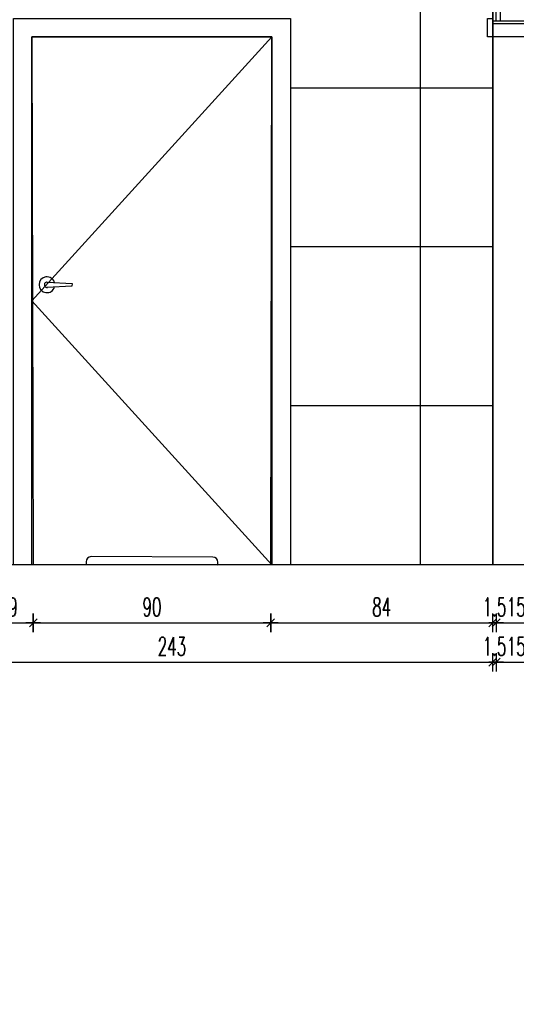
# Model space of a CAD drawing. Header units: centimetres. Extents: x -15121 to 30567, y -60641 to 0.
# Tile 188 of 256: x 10582 to 10770, y -26670 to -26297. Entities that reach past the tile are written whole.
import ezdxf

# ---------------------------------------------------------------- set-up
doc = ezdxf.new("R2010")
doc.units = ezdxf.units.CM
doc.header["$LTSCALE"] = 60
for name, color, linetype in [('AIKA powierzchnie', 6, 'Continuous'), ('AIKA sufity podwieszane', 8, 'Continuous'), ('AIKA TYNK', 5, 'Continuous'), ('AIKA widoki wymiarowanie', 7, 'Continuous'), ('AIKA widokowe', 7, 'Continuous')]:
    doc.layers.add(name, color=color, linetype=linetype)
doc.styles.add('wymiar', font='txt.shx', dxfattribs={"width": 0.6})
doc.dimstyles.new('Dwudziestka', dxfattribs={"dimtxt": 7, "dimasz": 0.7, "dimexe": 5, "dimexo": 0, "dimgap": 2.5, "dimtad": 1, "dimtoh": 1, "dimdec": 3, "dimrnd": 0.5, "dimdsep": 46, "dimtxsty": 'wymiar', "dimblk": 'znacznik', "dimcen": 0, "dimdle": 5, "dimse1": 1, "dimse2": 1, "dimclrd": 256, "dimclre": 256, "dimclrt": 256, "dimadec": 0, "dimazin": 0, "dimtfac": 0.4, "dimtdec": 3, "dimtix": 1, "dimtofl": 0, "dimtmove": 2, "dimatfit": 3, "dimldrblk": 'znacznik', "dimfxl": 1, "dimtolj": 1, "dimarcsym": 0})

# ---------------------------------------------------------------- blocks, each defined once
blk = doc.blocks.new('znacznik')
at = {"color": 0}
for points in [[(-4, 0), (4, 0)], [(0, -5), (0, 5)]]:
    blk.add_lwpolyline(points, dxfattribs=at)
at = {"color": 1}
blk.add_lwpolyline([(-2.12, -2.12), (2.12, 2.12)], dxfattribs=at)
blk = doc.blocks.new('*D6323')
at = {"layer": 'AIKA widoki wymiarowanie', "lineweight": -2, "transparency": 16777216}
blk.add_line((10568.61, -26525.61), (10586.21, -26525.61), dxfattribs=at)
at = {"layer": 'Defpoints', "color": 0, "transparency": 16777216}
for p in [(10567.91, -26432.6), (10586.91, -26503.6), (10586.91, -26525.61)]:
    blk.add_point(p, dxfattribs=at)
at = {"layer": 'AIKA widoki wymiarowanie', "lineweight": -2, "transparency": 16777216, "xscale": 0.7, "yscale": 0.7, "zscale": 0.7, "rotation": 180}
blk.add_blockref('znacznik', (10567.91, -26525.61), dxfattribs=at)
at = {"layer": 'AIKA widoki wymiarowanie', "lineweight": -2, "transparency": 16777216, "xscale": 0.7, "yscale": 0.7, "zscale": 0.7}
blk.add_blockref('znacznik', (10586.91, -26525.61), dxfattribs=at)
at = {"layer": 'AIKA widoki wymiarowanie', "transparency": 16777216, "insert": (10577.41, -26519.61), "char_height": 7, "attachment_point": 5, "style": 'wymiar'}
blk.add_mtext('\\A1;19', dxfattribs=at)
blk = doc.blocks.new('*D6290')
at = {"layer": 'AIKA widoki wymiarowanie', "lineweight": -2, "transparency": 16777216}
blk.add_line((10587.61, -26525.61), (10676.21, -26525.61), dxfattribs=at)
at = {"layer": 'Defpoints', "color": 0, "transparency": 16777216}
for p in [(10586.91, -26503.6), (10676.91, -26503.6), (10676.91, -26525.61)]:
    blk.add_point(p, dxfattribs=at)
at = {"layer": 'AIKA widoki wymiarowanie', "lineweight": -2, "transparency": 16777216, "xscale": 0.7, "yscale": 0.7, "zscale": 0.7, "rotation": 180}
blk.add_blockref('znacznik', (10586.91, -26525.61), dxfattribs=at)
at = {"layer": 'AIKA widoki wymiarowanie', "lineweight": -2, "transparency": 16777216, "xscale": 0.7, "yscale": 0.7, "zscale": 0.7}
blk.add_blockref('znacznik', (10676.91, -26525.61), dxfattribs=at)
at = {"layer": 'AIKA widoki wymiarowanie', "transparency": 16777216, "insert": (10631.91, -26519.61), "char_height": 7, "attachment_point": 5, "style": 'wymiar'}
blk.add_mtext('\\A1;90', dxfattribs=at)
blk = doc.blocks.new('*D6291')
at = {"layer": 'AIKA widoki wymiarowanie', "lineweight": -2, "transparency": 16777216}
blk.add_line((10677.61, -26525.61), (10760.37, -26525.61), dxfattribs=at)
at = {"layer": 'Defpoints', "color": 0, "transparency": 16777216}
for p in [(10676.91, -26503.6), (10761.07, -26503.6), (10761.07, -26525.61)]:
    blk.add_point(p, dxfattribs=at)
at = {"layer": 'AIKA widoki wymiarowanie', "lineweight": -2, "transparency": 16777216, "xscale": 0.7, "yscale": 0.7, "zscale": 0.7, "rotation": 180}
blk.add_blockref('znacznik', (10676.91, -26525.61), dxfattribs=at)
at = {"layer": 'AIKA widoki wymiarowanie', "lineweight": -2, "transparency": 16777216, "xscale": 0.7, "yscale": 0.7, "zscale": 0.7}
blk.add_blockref('znacznik', (10761.07, -26525.61), dxfattribs=at)
at = {"layer": 'AIKA widoki wymiarowanie', "transparency": 16777216, "insert": (10718.99, -26519.61), "char_height": 7, "attachment_point": 5, "style": 'wymiar'}
blk.add_mtext('\\A1;84', dxfattribs=at)
blk = doc.blocks.new('*D6324')
at = {"layer": 'AIKA widoki wymiarowanie', "lineweight": -2, "transparency": 16777216}
for p, q in [((10760.37, -26525.61), (10759.67, -26525.61)), ((10763.11, -26525.61), (10763.81, -26525.61))]:
    blk.add_line(p, q, dxfattribs=at)
at = {"layer": 'Defpoints', "color": 0, "transparency": 16777216}
for p in [(10762.41, -26297.6), (10761.07, -26503.6), (10762.41, -26525.61)]:
    blk.add_point(p, dxfattribs=at)
at = {"layer": 'AIKA widoki wymiarowanie', "lineweight": -2, "transparency": 16777216, "xscale": 0.7, "yscale": 0.7, "zscale": 0.7}
blk.add_blockref('znacznik', (10761.07, -26525.61), dxfattribs=at)
at = {"layer": 'AIKA widoki wymiarowanie', "lineweight": -2, "transparency": 16777216, "xscale": 0.7, "yscale": 0.7, "zscale": 0.7, "rotation": 180}
blk.add_blockref('znacznik', (10762.41, -26525.61), dxfattribs=at)
at = {"layer": 'AIKA widoki wymiarowanie', "transparency": 16777216, "insert": (10761.74, -26519.61), "char_height": 7, "attachment_point": 5, "style": 'wymiar'}
blk.add_mtext('\\A1;1.5', dxfattribs=at)
blk = doc.blocks.new('*D6325')
at = {"layer": 'AIKA widoki wymiarowanie', "lineweight": -2, "transparency": 16777216}
blk.add_line((10763.11, -26525.61), (10776.87, -26525.61), dxfattribs=at)
at = {"layer": 'Defpoints', "color": 0, "transparency": 16777216}
for p in [(10762.41, -26297.6), (10777.57, -26297.6), (10777.57, -26525.61)]:
    blk.add_point(p, dxfattribs=at)
at = {"layer": 'AIKA widoki wymiarowanie', "lineweight": -2, "transparency": 16777216, "xscale": 0.7, "yscale": 0.7, "zscale": 0.7, "rotation": 180}
blk.add_blockref('znacznik', (10762.41, -26525.61), dxfattribs=at)
at = {"layer": 'AIKA widoki wymiarowanie', "lineweight": -2, "transparency": 16777216, "xscale": 0.7, "yscale": 0.7, "zscale": 0.7}
blk.add_blockref('znacznik', (10777.57, -26525.61), dxfattribs=at)
at = {"layer": 'AIKA widoki wymiarowanie', "transparency": 16777216, "insert": (10769.99, -26519.61), "char_height": 7, "attachment_point": 5, "style": 'wymiar'}
blk.add_mtext('\\A1;15', dxfattribs=at)
blk = doc.blocks.new('*D6341')
at = {"layer": 'AIKA widoki wymiarowanie', "lineweight": -2, "transparency": 16777216}
blk.add_line((10518.61, -26540.54), (10760.37, -26540.54), dxfattribs=at)
at = {"layer": 'Defpoints', "color": 0, "transparency": 16777216}
for p in [(10517.91, -26503.6), (10761.07, -26503.6), (10761.07, -26540.54)]:
    blk.add_point(p, dxfattribs=at)
at = {"layer": 'AIKA widoki wymiarowanie', "lineweight": -2, "transparency": 16777216, "xscale": 0.7, "yscale": 0.7, "zscale": 0.7, "rotation": 180}
blk.add_blockref('znacznik', (10517.91, -26540.54), dxfattribs=at)
at = {"layer": 'AIKA widoki wymiarowanie', "lineweight": -2, "transparency": 16777216, "xscale": 0.7, "yscale": 0.7, "zscale": 0.7}
blk.add_blockref('znacznik', (10761.07, -26540.54), dxfattribs=at)
at = {"layer": 'AIKA widoki wymiarowanie', "transparency": 16777216, "insert": (10639.49, -26534.54), "char_height": 7, "attachment_point": 5, "style": 'wymiar'}
blk.add_mtext('\\A1;243', dxfattribs=at)
blk = doc.blocks.new('*D6342')
at = {"layer": 'AIKA widoki wymiarowanie', "lineweight": -2, "transparency": 16777216}
for p, q in [((10760.37, -26540.54), (10759.67, -26540.54)), ((10763.11, -26540.54), (10763.81, -26540.54))]:
    blk.add_line(p, q, dxfattribs=at)
at = {"layer": 'Defpoints', "color": 0, "transparency": 16777216}
for p in [(10762.41, -26297.6), (10761.07, -26503.6), (10762.41, -26540.54)]:
    blk.add_point(p, dxfattribs=at)
at = {"layer": 'AIKA widoki wymiarowanie', "lineweight": -2, "transparency": 16777216, "xscale": 0.7, "yscale": 0.7, "zscale": 0.7}
blk.add_blockref('znacznik', (10761.07, -26540.54), dxfattribs=at)
at = {"layer": 'AIKA widoki wymiarowanie', "lineweight": -2, "transparency": 16777216, "xscale": 0.7, "yscale": 0.7, "zscale": 0.7, "rotation": 180}
blk.add_blockref('znacznik', (10762.41, -26540.54), dxfattribs=at)
at = {"layer": 'AIKA widoki wymiarowanie', "transparency": 16777216, "insert": (10761.74, -26534.54), "char_height": 7, "attachment_point": 5, "style": 'wymiar'}
blk.add_mtext('\\A1;1.5', dxfattribs=at)
blk = doc.blocks.new('*D6343')
at = {"layer": 'AIKA widoki wymiarowanie', "lineweight": -2, "transparency": 16777216}
blk.add_line((10763.11, -26540.54), (10776.87, -26540.54), dxfattribs=at)
at = {"layer": 'Defpoints', "color": 0, "transparency": 16777216}
for p in [(10762.41, -26297.6), (10777.57, -26297.6), (10777.57, -26540.54)]:
    blk.add_point(p, dxfattribs=at)
at = {"layer": 'AIKA widoki wymiarowanie', "lineweight": -2, "transparency": 16777216, "xscale": 0.7, "yscale": 0.7, "zscale": 0.7, "rotation": 180}
blk.add_blockref('znacznik', (10762.41, -26540.54), dxfattribs=at)
at = {"layer": 'AIKA widoki wymiarowanie', "lineweight": -2, "transparency": 16777216, "xscale": 0.7, "yscale": 0.7, "zscale": 0.7}
blk.add_blockref('znacznik', (10777.57, -26540.54), dxfattribs=at)
at = {"layer": 'AIKA widoki wymiarowanie', "transparency": 16777216, "insert": (10769.99, -26534.54), "char_height": 7, "attachment_point": 5, "style": 'wymiar'}
blk.add_mtext('\\A1;15', dxfattribs=at)

msp = doc.modelspace()

# ---------------------------------------------------------------- hatches: boundary and pattern name
at = {"layer": 'AIKA sufity podwieszane', "transparency": 33554610}
h = msp.add_hatch(dxfattribs=at)
h.set_pattern_fill('ANSI32', color=8, angle=0.6)
h.set_pattern_definition([(45.6, (4466.2785, -1566.11), (-6.8053523, 6.6642933), []), (45.6, (4470.768, -1566.063), (-6.8053523, 6.6642933), [])])
h.paths.add_polyline_path([(12093.9146, -26117.5987), (11666.9146, -26117.5987), (11666.9146, -26202.5987, -1), (11669.9146, -26202.5987), (12092.4146, -26202.5987), (12093.9146, -26202.5987)])
h.paths.add_polyline_path([(12081.094, -27428.3228), (12163.2602, -27428.3228), (12163.2602, -27404.0522), (12081.094, -27404.0522)], flags=9)
h.paths.add_polyline_path([(12114.3702, -27401.1671), (12330.3134, -27401.1671), (12330.3134, -27377.6842), (12114.3702, -27377.6842)], flags=9)
h.paths.add_polyline_path([(12002.4864, -27495.7987), (12060.0402, -27495.7987), (12060.0402, -27471.4304), (12002.4864, -27471.4304)], flags=9)
h.paths.add_polyline_path([(11930.778, -27431.4066), (12012.9714, -27431.4066), (12012.9714, -27407.1523), (11930.778, -27407.1523)], flags=9)
h.paths.add_polyline_path([(12003.6509, -27363.3126), (12519.4158, -27363.3126), (12519.4158, -27327.3381), (12003.6509, -27327.3381)], flags=9)
h.paths.add_polyline_path([(11967.1775, -27382.7098), (12564.7628, -27382.7098), (12564.7628, -27357.3546), (11967.1775, -27357.3546)], flags=9)
h.paths.add_polyline_path([(12288.6922, -27501.0627), (12423.7404, -27501.0627), (12423.7404, -27470.1832), (12288.6922, -27470.1832)], flags=9)
h.paths.add_polyline_path([(11932.4463, -27495.6231), (12002.4419, -27495.6231), (12002.4419, -27470.9456), (11932.4463, -27470.9456)], flags=9)
h.paths.add_polyline_path([(11932.4843, -27462.0595), (11994.0262, -27462.0595), (11994.0262, -27437.8052), (11932.4843, -27437.8052)], flags=9)
h.paths.add_polyline_path([(12074.5007, -27495.5716), (12259.3272, -27495.5716), (12259.3272, -27471.2033), (12074.5007, -27471.2033)], flags=9)
h.paths.add_polyline_path([(12083.149, -27467.6483), (12496.2862, -27467.6483), (12496.2862, -27436.3619), (12083.149, -27436.3619)], flags=9)
h.paths.add_polyline_path([(12483.5205, -27493.9928), (12503.8627, -27493.9928), (12503.8627, -27470.0477), (12483.5205, -27470.0477)], flags=9)
h.paths.add_polyline_path([(11513.2396, -27035.7614), (11551.7125, -27035.7592), (11551.7101, -26993.8772), (11513.2372, -26993.8794)], flags=9)
h.paths.add_polyline_path([(11060.4933, -27035.7614), (11098.9662, -27035.7592), (11098.9638, -26993.8772), (11060.4909, -26993.8794)], flags=9)
h.paths.add_polyline_path([(11919.1026, -26980.6538), (11990.4597, -26980.6538), (11990.4597, -26967.1538), (11919.1026, -26967.1538)], flags=9)
h.paths.add_polyline_path([(11917.5413, -27058.0538), (11988.8984, -27058.0538), (11988.8984, -27044.5538), (11917.5413, -27044.5538)], flags=9)
h.paths.add_polyline_path([(11700.1916, -26844.6838), (11755.1529, -26844.6806), (11755.1495, -26784.8493), (11700.1882, -26784.8524)], flags=9)
h.paths.add_polyline_path([(11427.3267, -26845.5688), (11482.288, -26845.5656), (11482.2845, -26785.7342), (11427.3233, -26785.7374)], flags=9)
h.paths.add_polyline_path([(11294.0432, -26979.8538), (11365.4003, -26979.8538), (11365.4003, -26966.3538), (11294.0432, -26966.3538)], flags=9)
h.paths.add_polyline_path([(11295.6045, -27057.2538), (11366.9616, -27057.2538), (11366.9616, -27043.7538), (11295.6045, -27043.7538)], flags=9)
h.paths.add_polyline_path([(11521.8166, -26931.977), (11552.5502, -26931.977), (11552.5502, -26881.6152), (11521.8166, -26881.6152)], flags=9)
h.paths.add_polyline_path([(11232.9438, -26931.977), (11263.6773, -26931.977), (11263.6773, -26881.6152), (11232.9438, -26881.6152)], flags=9)
h.paths.add_polyline_path([(11157.3038, -26932.0267), (11188.0374, -26932.0267), (11188.0374, -26881.6649), (11157.3038, -26881.6649)], flags=9)
h.paths.add_polyline_path([(11072.9438, -26931.977), (11103.6773, -26931.977), (11103.6773, -26881.6152), (11072.9438, -26881.6152)], flags=9)
h.paths.add_polyline_path([(11054.4564, -26845.5688), (11109.4177, -26845.5656), (11109.4142, -26785.7342), (11054.4529, -26785.7374)], flags=9)
h.paths.add_polyline_path([(10559.4245, -26844.6838), (10614.3858, -26844.6806), (10614.3823, -26784.8493), (10559.421, -26784.8524)], flags=9)
h.paths.add_polyline_path([(12171.0529, -26276.6882), (12226.0142, -26276.685), (12226.0107, -26216.8536), (12171.0495, -26216.8568)], flags=9)
h.paths.add_polyline_path([(11673.2315, -26276.5731), (11728.1928, -26276.57), (11728.1894, -26216.7386), (11673.2281, -26216.7417)], flags=9)
h.paths.add_polyline_path([(10783.8877, -26276.6882), (10838.8489, -26276.685), (10838.8455, -26216.8536), (10783.8842, -26216.8568)], flags=9)
h.paths.add_polyline_path([(10559.4245, -26276.6882), (10614.3858, -26276.685), (10614.3823, -26216.8536), (10559.421, -26216.8568)], flags=9)
h.paths.add_polyline_path([(10474.541, -26085.4251), (10703.7361, -26085.4251), (10703.7361, -26028.0612), (10474.541, -26028.0612)], flags=9)

# ---------------------------------------------------------------- linework, layer by layer
at = {"layer": 'AIKA powierzchnie', "color": 2}
msp.add_lwpolyline([(10761.0707, -26202.5987), (10761.0707, -26503.5987), (10676.9074, -26503.5987), (10677.4074, -26303.5987), (10586.4074, -26303.5987), (10586.9074, -26503.5987), (10517.9075, -26503.5987), (10517.9075, -26202.5987)], close=True, dxfattribs=at)
at = {"layer": 'AIKA TYNK'}
for p, q in [((10762.4075, -26297.5987), (10762.4075, -26117.5987)), ((10779.0707, -26297.5987), (10761.0707, -26297.5987)), ((10776.0707, -26503.5987), (10514.9075, -26503.5987))]:
    msp.add_line(p, q, dxfattribs=at)
at = {"layer": 'AIKA widokowe', "color": 8}
for p, q in [((10764.0707, -26297.5987), (10764.0707, -26117.5987)), ((10733.7075, -26503.5987), (10733.7075, -26202.5987)), ((10761.0707, -26322.9987), (10684.4074, -26322.9987)), ((10761.0707, -26383.1987), (10684.4074, -26383.1987)), ((10761.0707, -26443.3987), (10684.4074, -26443.3987))]:
    msp.add_line(p, q, dxfattribs=at)
at = {"layer": 'AIKA widokowe'}
msp.add_line((10761.0707, -26503.5987), (10761.0707, -26202.5987), dxfattribs=at)
at = {"layer": 'AIKA widokowe', "color": 7}
for points in [[(10579.4074, -26296.5987), (10684.4074, -26296.5987), (10684.4074, -26503.5987), (10579.4074, -26503.5987)], [(10677.4074, -26503.5987), (10586.4074, -26503.5987), (10586.4074, -26303.5987), (10677.4074, -26303.5987)]]:
    msp.add_lwpolyline(points, close=True, dxfattribs=at)
at = {"layer": 'AIKA widokowe'}
for points in [[(10761.0707, -26296.5987), (10761.0707, -26303.5987), (10759.0723, -26303.5987), (10759.0723, -26296.5987)], [(10761.0707, -26303.5987), (10761.0707, -26298.5987), (10779.0707, -26298.5987), (10779.0707, -26303.5987)]]:
    msp.add_lwpolyline(points, close=True, dxfattribs=at)
for points in [[(10677.4074, -26303.5987), (10586.4074, -26403.5986), (10677.4074, -26503.5987)], [(10592.1547, -26396.5223), (10601.63, -26397.0132), (10601.5782, -26398.0119), (10592.0512, -26398.5197)]]:
    msp.add_lwpolyline(points, dxfattribs=at)
msp.add_lwpolyline([(10654.9174, -26500.6757), (10608.9176, -26500.5216, 0.41421356), (10606.9109, -26502.5149), (10606.9076, -26503.5149), (10656.9073, -26503.6824), (10656.9107, -26502.6824, 0.41421356)], format="xyb", close=True, dxfattribs=at)
for radius, start, end in [(3, 16.50562, 343.691281), (1, 87.0344, 279.067513)]:
    msp.add_arc((10592.1029, -26397.521), radius, start, end, dxfattribs=at)

# ---------------------------------------------------------------- dimensions: what is measured, and where the dimension line sits
at = {"layer": 'AIKA widoki wymiarowanie'}
for base, p1, p2, picture, middle in [((10762.4075, -26525.6066), (10761.0707, -26503.5987), (10762.4075, -26297.5987), '*D6324', (10761.7391, -26519.6066)), ((10762.4075, -26540.5425), (10761.0707, -26503.5987), (10762.4075, -26297.5987), '*D6342', (10761.7391, -26534.5425)), ((10777.5707, -26525.6066), (10762.4075, -26297.5987), (10777.5707, -26297.5987), '*D6325', (10769.9891, -26519.6066)), ((10777.5707, -26540.5425), (10762.4075, -26297.5987), (10777.5707, -26297.5987), '*D6343', (10769.9891, -26534.5425)), ((10586.9074, -26525.6066), (10567.9075, -26432.5987), (10586.9074, -26503.5987), '*D6323', (10577.4075, -26519.6066)), ((10761.0707, -26540.5425), (10517.9075, -26503.5987), (10761.0707, -26503.5987), '*D6341', (10639.4891, -26534.5425)), ((10676.9074, -26525.6066), (10586.9074, -26503.5987), (10676.9074, -26503.5987), '*D6290', (10631.9074, -26519.6066)), ((10761.0707, -26525.6066), (10676.9074, -26503.5987), (10761.0707, -26503.5987), '*D6291', (10718.9891, -26519.6066))]:
    dim = msp.add_linear_dim(base=base, p1=p1, p2=p2, dimstyle='Dwudziestka', dxfattribs=at)
    dim.commit()
    dim.dimension.update_dxf_attribs({"geometry": picture, "text_midpoint": middle})

doc.saveas('drawing.dxf')
